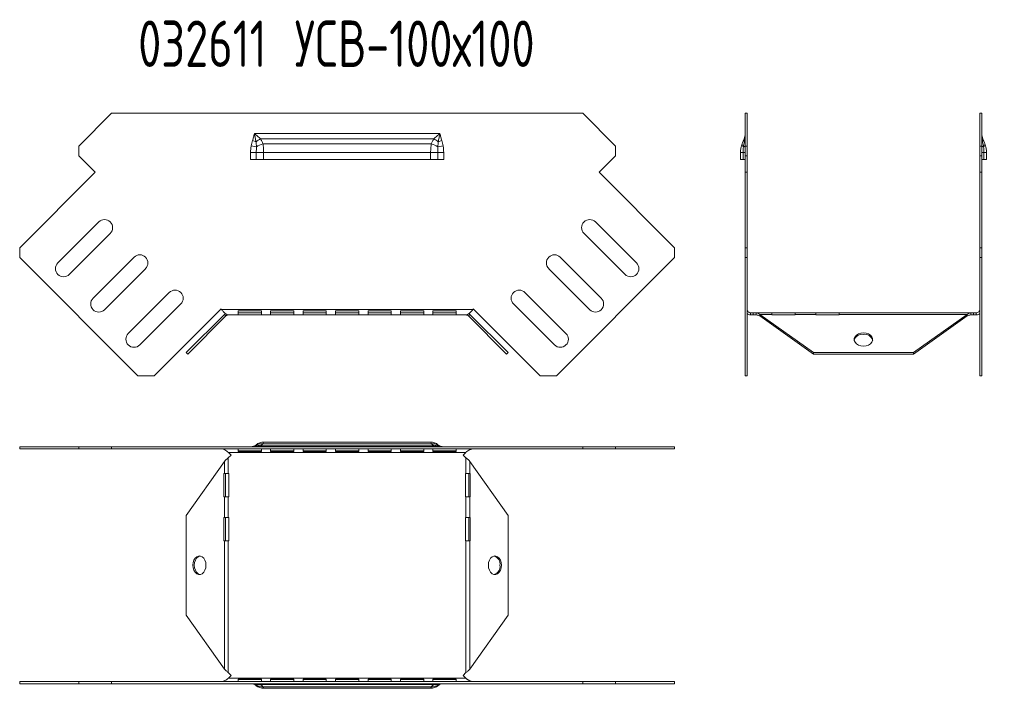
# Model space of a CAD drawing. Header units: millimetres. Extents: x -110 to 3011, y -971 to 757.
# Tile 3 of 13: x 822 to 1247, y -792 to -503. Entities that reach past the tile are written whole.
import ezdxf

# ---------------------------------------------------------------- set-up
doc = ezdxf.new("R2010")
doc.units = ezdxf.units.MM
doc.styles.add('SLDTEXTSTYLE4', font='TXT', dxfattribs={"width": 0.7, "bigfont": 'bigfont'})

msp = doc.modelspace()

# ---------------------------------------------------------------- linework, layer by layer
at = {"color": 7, "linetype": 'Continuous', "lineweight": 15}
for p, q in [((847.83, -557.81), (861.97, -543.66)), ((861.97, -543.66), (1065.14, -543.66)), ((1065.14, -543.66), (1079.29, -557.81)), ((1135.13, -543.66), (1136.03, -543.66)), ((1135.13, -543.66), (1135.13, -557.81)), ((1136.03, -543.66), (1136.03, -557.81)), ((1237.22, -543.66), (1236.32, -543.66)), ((1236.32, -557.81), (1236.32, -543.66)), ((1237.22, -557.81), (1237.22, -543.66)), ((922.75, -555.46), (924.27, -555.92)), ((923.56, -552.46), (1003.56, -552.46)), ((926.22, -554.66), (1000.89, -554.66)), ((1002.84, -555.92), (1004.36, -555.46)), ((847.83, -557.81), (847.83, -562.05)), ((922.22, -557.67), (924.43, -558.13)), ((927.27, -556.89), (999.85, -556.89)), ((1002.68, -558.13), (1004.9, -557.67)), ((1079.29, -562.05), (1079.29, -557.81)), ((1135.13, -557.81), (1136.03, -557.81)), ((1135.13, -562.05), (1135.13, -557.81)), ((1136.03, -557.81), (1136.03, -562.05)), ((1236.32, -557.81), (1237.22, -557.81)), ((1236.32, -562.05), (1236.32, -557.81)), ((1237.22, -557.81), (1237.22, -562.05)), ((854.9, -569.12), (847.83, -562.05)), ((921.94, -560.57), (924.4, -560.57)), ((921.94, -563.66), (921.94, -560.57)), ((924.4, -563.66), (921.94, -563.66)), ((924.4, -560.57), (924.4, -563.66)), ((924.4, -560.57), (927.56, -560.57)), ((927.56, -563.66), (924.4, -563.66)), ((927.56, -560.57), (927.56, -563.66)), ((927.56, -560.57), (999.56, -560.57)), ((927.56, -563.66), (999.56, -563.66)), ((999.56, -563.66), (999.56, -560.57)), ((999.56, -560.57), (1002.72, -560.57)), ((1002.72, -563.66), (999.56, -563.66)), ((1002.72, -563.66), (1002.72, -560.57)), ((1002.72, -560.57), (1005.18, -560.57)), ((1005.18, -563.66), (1002.72, -563.66)), ((1005.18, -560.57), (1005.18, -563.66)), ((1079.29, -562.05), (1072.21, -569.12)), ((1133.13, -560.57), (1134.25, -560.57)), ((1133.13, -563.66), (1133.13, -560.57)), ((1134.25, -563.66), (1133.13, -563.66)), ((1134.25, -560.57), (1135.13, -560.57)), ((1134.25, -563.66), (1134.25, -560.57)), ((1135.13, -563.66), (1134.25, -563.66)), ((1136.03, -562.05), (1135.13, -562.05)), ((1135.13, -562.05), (1135.13, -569.12)), ((1136.03, -562.05), (1136.03, -569.12)), ((1237.22, -562.05), (1236.32, -562.05)), ((1236.32, -569.12), (1236.32, -562.05)), ((1237.22, -560.57), (1238.1, -560.57)), ((1237.22, -569.12), (1237.22, -562.05)), ((1238.1, -563.66), (1237.22, -563.66)), ((1238.1, -560.57), (1238.1, -563.66)), ((1238.1, -560.57), (1239.22, -560.57)), ((1239.22, -563.66), (1238.1, -563.66)), ((1239.22, -560.57), (1239.22, -563.66)), ((822.37, -601.65), (854.9, -569.12)), ((1072.21, -569.12), (1104.74, -601.65)), ((1135.13, -569.12), (1136.03, -569.12)), ((1135.13, -569.12), (1135.13, -601.65)), ((1136.03, -569.12), (1136.03, -601.65)), ((1237.22, -569.12), (1236.32, -569.12)), ((1236.32, -601.65), (1236.32, -569.12)), ((1237.22, -601.65), (1237.22, -569.12)), ((856.48, -590.5), (838.8, -608.17)), ((1088.31, -608.17), (1070.64, -590.5)), ((843.75, -613.12), (861.43, -595.45)), ((1065.69, -595.45), (1083.36, -613.12)), ((822.37, -601.65), (822.37, -605.89)), ((1104.74, -605.89), (1104.74, -601.65)), ((1135.13, -601.65), (1136.03, -601.65)), ((1135.13, -605.89), (1135.13, -601.65)), ((1136.03, -601.65), (1136.03, -605.89)), ((1236.32, -605.89), (1236.32, -601.65)), ((1236.32, -601.65), (1237.22, -601.65)), ((1237.22, -601.65), (1237.22, -605.89)), ((873.31, -656.83), (822.37, -605.89)), ((871.68, -605.7), (854, -623.38)), ((1104.74, -605.89), (1053.8, -656.83)), ((1073.11, -623.38), (1055.43, -605.7)), ((1136.03, -605.89), (1135.13, -605.89)), ((1135.13, -605.89), (1135.13, -656.83)), ((1136.03, -605.89), (1136.03, -656.83)), ((1237.22, -605.89), (1236.32, -605.89)), ((1236.32, -656.83), (1236.32, -605.89)), ((1237.22, -656.83), (1237.22, -605.89)), ((858.95, -628.33), (876.63, -610.65)), ((1050.48, -610.65), (1068.16, -628.33)), ((886.88, -620.9), (869.21, -638.58)), ((1057.91, -638.58), (1040.23, -620.9)), ((874.16, -643.53), (891.83, -625.85)), ((909.18, -628.03), (880.38, -656.83)), ((909.35, -628.19), (909.18, -628.03)), ((1017.77, -628.19), (909.35, -628.19)), ((1017.93, -628.03), (1017.77, -628.19)), ((1046.73, -656.83), (1017.93, -628.03)), ((1035.28, -625.85), (1052.96, -643.53)), ((894.2, -646.82), (910.63, -630.39)), ((894.83, -647.46), (911.26, -631.03)), ((910.63, -630.39), (911.13, -630.06)), ((911.26, -631.03), (910.63, -630.39)), ((912.32, -630.59), (912.41, -630.59)), ((1014.71, -630.59), (912.41, -630.59)), ((926.56, -628.84), (916.56, -628.84)), ((916.56, -628.84), (916.56, -630.5)), ((916.56, -629.64), (926.56, -629.64)), ((916.56, -630.5), (926.56, -630.5)), ((926.56, -630.5), (926.56, -628.84)), ((940.56, -628.84), (930.56, -628.84)), ((930.56, -628.84), (930.56, -630.5)), ((930.56, -629.64), (940.56, -629.64)), ((930.56, -630.5), (940.56, -630.5)), ((940.56, -630.5), (940.56, -628.84)), ((954.56, -628.84), (944.56, -628.84)), ((944.56, -628.84), (944.56, -630.5)), ((944.56, -629.64), (954.56, -629.64)), ((944.56, -630.5), (954.56, -630.5)), ((954.56, -630.5), (954.56, -628.84)), ((968.56, -628.84), (958.56, -628.84)), ((958.56, -628.84), (958.56, -630.5)), ((958.56, -629.64), (968.56, -629.64)), ((958.56, -630.5), (968.56, -630.5)), ((968.56, -630.5), (968.56, -628.84)), ((982.56, -628.84), (972.56, -628.84)), ((972.56, -628.84), (972.56, -630.5)), ((972.56, -629.64), (982.56, -629.64)), ((972.56, -630.5), (982.56, -630.5)), ((982.56, -630.5), (982.56, -628.84)), ((996.56, -628.84), (986.56, -628.84)), ((986.56, -628.84), (986.56, -630.5)), ((986.56, -629.64), (996.56, -629.64)), ((986.56, -630.5), (996.56, -630.5)), ((996.56, -630.5), (996.56, -628.84)), ((1010.56, -628.84), (1000.56, -628.84)), ((1000.56, -628.84), (1000.56, -630.5)), ((1000.56, -629.64), (1010.56, -629.64)), ((1000.56, -630.5), (1010.56, -630.5)), ((1010.56, -630.5), (1010.56, -628.84)), ((1014.71, -630.59), (1014.79, -630.59)), ((1015.85, -631.03), (1016.49, -630.39)), ((1015.85, -631.03), (1032.28, -647.46)), ((1015.95, -630.04), (1016.49, -630.39)), ((1016.49, -630.39), (1032.92, -646.82)), ((1137.53, -630.59), (1137.53, -629.69)), ((1137.53, -629.69), (1138.68, -629.69)), ((1137.53, -630.59), (1138.68, -630.59)), ((1138.68, -629.69), (1138.68, -630.59)), ((1138.68, -629.69), (1139.91, -629.69)), ((1138.68, -630.59), (1139.91, -630.59)), ((1139.91, -630.59), (1139.91, -629.69)), ((1146.68, -629.69), (1139.91, -629.69)), ((1141.44, -630.39), (1164.68, -646.82)), ((1146.68, -630.39), (1141.44, -630.39)), ((1141.44, -631.03), (1141.44, -630.39)), ((1141.44, -631.03), (1164.68, -647.46)), ((1146.68, -630.39), (1146.68, -629.69)), ((1156.68, -629.69), (1146.68, -629.69)), ((1146.68, -630.39), (1146.68, -630.56)), ((1146.68, -630.56), (1156.68, -630.56)), ((1165.68, -629.69), (1156.68, -629.69)), ((1156.68, -629.69), (1156.68, -630.39)), ((1156.68, -630.56), (1156.68, -630.39)), ((1165.68, -630.39), (1156.68, -630.39)), ((1165.68, -630.39), (1165.68, -629.69)), ((1175.68, -629.69), (1165.68, -629.69)), ((1165.68, -630.39), (1165.68, -630.56)), ((1165.68, -630.56), (1175.68, -630.56)), ((1175.68, -629.69), (1175.68, -630.39)), ((1232.44, -629.69), (1175.68, -629.69)), ((1175.68, -630.56), (1175.68, -630.39)), ((1230.91, -630.39), (1175.68, -630.39)), ((1207.68, -646.82), (1230.91, -630.39)), ((1207.68, -647.46), (1230.91, -631.03)), ((1230.91, -631.03), (1230.91, -630.39)), ((1232.44, -630.59), (1232.44, -629.69)), ((1232.44, -629.69), (1233.68, -629.69)), ((1232.44, -630.59), (1233.68, -630.59)), ((1233.68, -629.69), (1233.68, -630.59)), ((1233.68, -629.69), (1234.82, -629.69)), ((1233.68, -630.59), (1234.82, -630.59)), ((1234.82, -630.59), (1234.82, -629.69)), ((894.2, -646.82), (894.83, -647.46)), ((1032.92, -646.82), (1032.28, -647.46)), ((1164.68, -646.82), (1207.68, -646.82)), ((1164.68, -646.82), (1164.68, -647.46)), ((1164.68, -647.46), (1207.68, -647.46)), ((1207.68, -646.82), (1207.68, -647.46)), ((880.38, -656.83), (873.31, -656.83)), ((1053.8, -656.83), (1046.73, -656.83)), ((1135.13, -656.83), (1136.03, -656.83)), ((1237.22, -656.83), (1236.32, -656.83)), ((822.37, -687.42), (822.37, -688.32)), ((847.83, -687.42), (822.37, -687.42)), ((847.83, -687.42), (847.83, -688.32)), ((861.97, -687.42), (847.83, -687.42)), ((861.97, -687.42), (861.97, -688.32)), ((1065.14, -687.42), (861.97, -687.42)), ((1000.89, -687), (926.22, -687)), ((999.85, -686.12), (927.27, -686.12)), ((999.56, -685.42), (927.56, -685.42)), ((1065.14, -687.42), (1065.14, -688.32)), ((1079.29, -687.42), (1065.14, -687.42)), ((1079.29, -688.32), (1079.29, -687.42)), ((1104.74, -687.42), (1079.29, -687.42)), ((1104.74, -688.32), (1104.74, -687.42)), ((847.83, -688.32), (822.37, -688.32)), ((861.97, -688.32), (847.83, -688.32)), ((1065.14, -688.32), (861.97, -688.32)), ((913.56, -690.97), (912.32, -692.2)), ((1014.71, -689.82), (912.41, -689.82)), ((912.41, -689.82), (913.56, -690.97)), ((916.56, -688.37), (926.56, -688.37)), ((916.56, -689.42), (916.56, -688.37)), ((926.56, -689.17), (916.56, -689.17)), ((926.56, -689.42), (916.56, -689.42)), ((926.56, -688.37), (926.56, -689.42)), ((930.56, -688.37), (940.56, -688.37)), ((930.56, -689.42), (930.56, -688.37)), ((940.56, -689.17), (930.56, -689.17)), ((940.56, -689.42), (930.56, -689.42)), ((940.56, -688.37), (940.56, -689.42)), ((944.56, -688.37), (954.56, -688.37)), ((944.56, -689.42), (944.56, -688.37)), ((954.56, -689.17), (944.56, -689.17)), ((954.56, -689.42), (944.56, -689.42)), ((954.56, -688.37), (954.56, -689.42)), ((958.56, -688.37), (968.56, -688.37)), ((958.56, -689.42), (958.56, -688.37)), ((968.56, -689.17), (958.56, -689.17)), ((968.56, -689.42), (958.56, -689.42)), ((968.56, -688.37), (968.56, -689.42)), ((972.56, -688.37), (982.56, -688.37)), ((972.56, -689.42), (972.56, -688.37)), ((982.56, -689.17), (972.56, -689.17)), ((982.56, -689.42), (972.56, -689.42)), ((982.56, -688.37), (982.56, -689.42)), ((986.56, -688.37), (996.56, -688.37)), ((986.56, -689.42), (986.56, -688.37)), ((996.56, -689.17), (986.56, -689.17)), ((996.56, -689.42), (986.56, -689.42)), ((996.56, -688.37), (996.56, -689.42)), ((1000.56, -688.37), (1010.56, -688.37)), ((1000.56, -689.42), (1000.56, -688.37)), ((1010.56, -689.17), (1000.56, -689.17)), ((1010.56, -689.42), (1000.56, -689.42)), ((1010.56, -688.37), (1010.56, -689.42)), ((1013.56, -690.97), (1014.71, -689.82)), ((1014.79, -692.2), (1013.56, -690.97)), ((1079.29, -688.32), (1065.14, -688.32)), ((1104.74, -688.32), (1079.29, -688.32)), ((910.63, -693.73), (894.2, -716.97)), ((910.63, -698.97), (910.63, -693.73)), ((912.32, -698.97), (912.32, -692.2)), ((1014.79, -698.97), (1014.79, -692.2)), ((1016.49, -698.97), (1016.49, -693.73)), ((1032.92, -716.97), (1016.49, -693.73)), ((910.63, -698.97), (910.46, -698.97)), ((910.46, -698.97), (910.46, -708.97)), ((910.63, -698.97), (912.32, -698.97)), ((911.1, -708.97), (911.1, -698.97)), ((912.56, -698.97), (912.32, -698.97)), ((912.56, -708.97), (912.56, -698.97)), ((1014.79, -698.97), (1014.56, -698.97)), ((1014.56, -698.97), (1014.56, -708.97)), ((1014.79, -698.97), (1016.49, -698.97)), ((1016.02, -698.97), (1016.02, -708.97)), ((1016.65, -698.97), (1016.49, -698.97)), ((1016.65, -708.97), (1016.65, -698.97)), ((910.46, -708.97), (910.63, -708.97)), ((910.63, -717.97), (910.63, -708.97)), ((912.32, -708.97), (910.63, -708.97)), ((912.32, -708.97), (912.56, -708.97)), ((912.32, -717.97), (912.32, -708.97)), ((1014.56, -708.97), (1014.79, -708.97)), ((1014.79, -717.97), (1014.79, -708.97)), ((1016.49, -708.97), (1014.79, -708.97)), ((1016.49, -717.97), (1016.49, -708.97)), ((1016.49, -708.97), (1016.65, -708.97)), ((894.2, -716.97), (894.2, -759.97)), ((1032.92, -759.97), (1032.92, -716.97)), ((910.63, -717.97), (910.46, -717.97)), ((910.46, -717.97), (910.46, -727.97)), ((910.63, -717.97), (912.32, -717.97)), ((911.1, -727.97), (911.1, -717.97)), ((912.56, -717.97), (912.32, -717.97)), ((912.56, -727.97), (912.56, -717.97)), ((1014.79, -717.97), (1014.56, -717.97)), ((1014.56, -717.97), (1014.56, -727.97)), ((1014.79, -717.97), (1016.49, -717.97)), ((1016.02, -717.97), (1016.02, -727.97)), ((1016.65, -717.97), (1016.49, -717.97)), ((1016.65, -727.97), (1016.65, -717.97)), ((910.46, -727.97), (910.63, -727.97)), ((910.63, -783.2), (910.63, -727.97)), ((912.32, -727.97), (910.63, -727.97)), ((912.32, -784.73), (912.32, -727.97)), ((912.32, -727.97), (912.56, -727.97)), ((1014.56, -727.97), (1014.79, -727.97)), ((1014.79, -784.73), (1014.79, -727.97)), ((1016.49, -727.97), (1014.79, -727.97)), ((1016.49, -783.2), (1016.49, -727.97)), ((1016.49, -727.97), (1016.65, -727.97)), ((894.2, -759.97), (910.63, -783.2)), ((1016.49, -783.2), (1032.92, -759.97)), ((912.32, -784.73), (913.56, -785.97)), ((1013.56, -785.97), (1014.79, -784.73)), ((822.37, -788.62), (822.37, -789.52)), ((822.37, -788.62), (847.83, -788.62)), ((822.37, -789.52), (847.83, -789.52)), ((847.83, -788.62), (847.83, -789.52)), ((847.83, -788.62), (861.97, -788.62)), ((847.83, -789.52), (861.97, -789.52)), ((861.97, -789.52), (861.97, -788.62)), ((861.97, -788.62), (1065.14, -788.62)), ((861.97, -789.52), (1065.14, -789.52)), ((913.56, -785.97), (912.41, -787.12)), ((1014.71, -787.12), (912.41, -787.12)), ((916.56, -787.52), (926.56, -787.52)), ((916.56, -788.56), (916.56, -787.52)), ((916.56, -787.76), (926.56, -787.76)), ((926.56, -788.56), (916.56, -788.56)), ((926.56, -787.52), (926.56, -788.56)), ((930.56, -787.52), (940.56, -787.52)), ((930.56, -788.56), (930.56, -787.52)), ((930.56, -787.76), (940.56, -787.76)), ((940.56, -788.56), (930.56, -788.56)), ((940.56, -787.52), (940.56, -788.56)), ((944.56, -787.52), (954.56, -787.52)), ((944.56, -788.56), (944.56, -787.52)), ((944.56, -787.76), (954.56, -787.76)), ((954.56, -788.56), (944.56, -788.56)), ((954.56, -787.52), (954.56, -788.56)), ((958.56, -787.52), (968.56, -787.52)), ((958.56, -788.56), (958.56, -787.52)), ((958.56, -787.76), (968.56, -787.76)), ((968.56, -788.56), (958.56, -788.56)), ((968.56, -787.52), (968.56, -788.56)), ((972.56, -787.52), (982.56, -787.52)), ((972.56, -788.56), (972.56, -787.52)), ((972.56, -787.76), (982.56, -787.76)), ((982.56, -788.56), (972.56, -788.56)), ((982.56, -787.52), (982.56, -788.56)), ((986.56, -787.52), (996.56, -787.52)), ((986.56, -788.56), (986.56, -787.52)), ((986.56, -787.76), (996.56, -787.76)), ((996.56, -788.56), (986.56, -788.56)), ((996.56, -787.52), (996.56, -788.56)), ((1000.56, -787.52), (1010.56, -787.52)), ((1000.56, -788.56), (1000.56, -787.52)), ((1000.56, -787.76), (1010.56, -787.76)), ((1010.56, -788.56), (1000.56, -788.56)), ((1010.56, -787.52), (1010.56, -788.56)), ((1014.71, -787.12), (1013.56, -785.97)), ((1065.14, -789.52), (1065.14, -788.62)), ((1065.14, -788.62), (1079.29, -788.62)), ((1065.14, -789.52), (1079.29, -789.52)), ((1079.29, -789.52), (1079.29, -788.62)), ((1079.29, -788.62), (1104.74, -788.62)), ((1079.29, -789.52), (1104.74, -789.52)), ((1104.74, -789.52), (1104.74, -788.62)), ((926.22, -789.94), (1000.89, -789.94)), ((927.27, -790.82), (999.85, -790.82)), ((927.56, -791.52), (999.56, -791.52))]:
    msp.add_line(p, q, dxfattribs=at)
at = {"color": 7, "linetype": 'Continuous', "lineweight": 15, "flags": 128}
for points in [[(1134.4, -558.13), (1134.57, -558.08), (1134.71, -558.03), (1134.84, -557.97), (1134.94, -557.91), (1135.02, -557.85), (1135.08, -557.79), (1135.12, -557.73), (1135.13, -557.67)], [(1237.22, -557.67), (1237.24, -557.73), (1237.27, -557.79), (1237.33, -557.85), (1237.41, -557.91), (1237.51, -557.97), (1237.64, -558.03), (1237.78, -558.08), (1237.95, -558.13)], [(1186.18, -638.34), (1187.3, -638.45), (1188.34, -638.79), (1189.2, -639.31), (1189.81, -639.99), (1190.13, -640.76), (1190.13, -641.57), (1189.81, -642.34), (1189.2, -643.02), (1188.34, -643.55), (1187.3, -643.88), (1186.18, -644), (1185.05, -643.88), (1184.01, -643.55), (1183.15, -643.02), (1182.54, -642.34), (1182.22, -641.57), (1182.22, -640.76), (1182.54, -639.99), (1183.15, -639.31), (1184.01, -638.79), (1185.05, -638.45), (1186.18, -638.34)], [(902.68, -738.47), (902.57, -739.59), (902.23, -740.63), (901.71, -741.49), (901.03, -742.11), (900.26, -742.43), (899.45, -742.43), (898.68, -742.11), (898, -741.49), (897.47, -740.63), (897.14, -739.59), (897.03, -738.47), (897.14, -737.34), (897.47, -736.31), (898, -735.44), (898.68, -734.83), (899.45, -734.51), (900.26, -734.51), (901.03, -734.83), (901.71, -735.44), (902.23, -736.31), (902.57, -737.34), (902.68, -738.47)], [(900.17, -734.49), (900.09, -734.51), (899.32, -734.83), (898.64, -735.44), (898.11, -736.31), (897.78, -737.34), (897.66, -738.47), (897.78, -739.59), (898.11, -740.63), (898.64, -741.49), (899.32, -742.11), (900.09, -742.43), (900.17, -742.44)], [(1024.43, -738.47), (1024.55, -739.59), (1024.88, -740.63), (1025.41, -741.49), (1026.09, -742.11), (1026.86, -742.43), (1027.66, -742.43), (1028.44, -742.11), (1029.11, -741.49), (1029.64, -740.63), (1029.97, -739.59), (1030.09, -738.47), (1029.97, -737.34), (1029.64, -736.31), (1029.11, -735.44), (1028.44, -734.83), (1027.66, -734.51), (1026.86, -734.51), (1026.09, -734.83), (1025.41, -735.44), (1024.88, -736.31), (1024.55, -737.34), (1024.43, -738.47)]]:
    msp.add_lwpolyline(points, dxfattribs=at)
at = {"color": 7, "linetype": 'Continuous', "lineweight": 15}
for centre, radius, start, end in [((933.62, -568.29), 15.5, 118.4887, 127.064), ((993.5, -568.29), 15.5, 52.936, 61.5113), ((1136.24, -555.19), 1.62, 160.9976, 206.5296), ((1134.53, -555.38), 0.6, 295.306, 351.5455), ((1237.82, -555.38), 0.6, 188.4545, 244.694), ((1236.11, -555.19), 1.62, 333.4704, 19.0024), ((931.12, -569.58), 13.26, 106.893, 120.3065), ((995.99, -569.58), 13.26, 59.6935, 73.107), ((1135.14, -557.04), 1.32, 173.7454, 236.1908), ((1237.21, -557.04), 1.32, 303.8092, 6.2546), ((858.95, -592.97), 3.5, 315, 135), ((1068.16, -592.97), 3.5, 45, 225), ((874.16, -608.17), 3.5, 315, 135), ((1052.96, -608.17), 3.5, 45, 225), ((841.28, -610.65), 3.5, 135, 315), ((1085.84, -610.65), 3.5, 225, 45), ((856.48, -625.85), 3.5, 135, 315), ((889.36, -623.38), 3.5, 315, 135), ((1037.76, -623.38), 3.5, 45, 225), ((1070.64, -625.85), 3.5, 225, 45), ((871.68, -641.05), 3.5, 135, 315), ((1055.43, -641.05), 3.5, 225, 45), ((1185.67, -642.58), 3.64, 82.0046, 162.5457), ((1186.68, -642.58), 3.64, 17.4543, 97.9954), ((921.94, -683.52), 3.9, 270, 309.1695), ((922.21, -683.66), 3.76, 270.0566, 306.1241), ((922.75, -683.82), 3.6, 270.0375, 294.9804), ((925.4, -690.63), 3.72, 77.2194, 107.6312), ((927.56, -690.42), 5, 90, 129.1695), ((926.68, -690.49), 4.41, 82.3327, 120.6646), ((999.56, -690.42), 5, 50.8305, 90), ((1000.43, -690.49), 4.41, 59.3354, 97.6673), ((1001.71, -690.63), 3.72, 72.3688, 102.7806), ((1004.9, -683.66), 3.76, 233.8759, 269.9434), ((1005.18, -683.52), 3.9, 230.8305, 270), ((1004.36, -683.82), 3.6, 245.0196, 269.9625), ((1025.85, -737.96), 3.64, 352.0046, 72.5457), ((1025.85, -738.97), 3.64, 287.4543, 7.9954), ((921.94, -793.42), 3.9, 50.8305, 90), ((922.21, -793.28), 3.76, 53.8759, 89.9434), ((922.75, -793.12), 3.6, 65.0196, 89.9625), ((1004.9, -793.28), 3.76, 90.0566, 126.1241), ((1005.18, -793.42), 3.9, 90, 129.1695), ((1004.36, -793.12), 3.6, 90.0375, 114.9804), ((925.4, -786.31), 3.72, 252.3688, 282.7806), ((927.56, -786.52), 5, 230.8305, 270), ((926.68, -786.45), 4.41, 239.3354, 277.6673), ((999.56, -786.52), 5, 270, 309.1695), ((1000.43, -786.45), 4.41, 262.3327, 300.6646), ((1001.71, -786.31), 3.72, 257.2194, 287.6312)]:
    msp.add_arc(centre, radius, start, end, dxfattribs=at)
for points, knots in [([(922.22, -557.67), (922.3, -557.3), (922.38, -556.93), (922.55, -556.19), (922.65, -555.83), (922.75, -555.46)], [0, 0, 0, 0, 0.5, 0.5, 1, 1, 1, 1]), ([(922.75, -555.46), (922.9, -554.97), (923.04, -554.47), (923.3, -553.46), (923.43, -552.96), (923.56, -552.46)], [0, 0, 0, 0, 0.5, 0.5, 1, 1, 1, 1]), ([(926.22, -554.66), (925.8, -554.29), (925.36, -553.93), (924.46, -553.19), (924.01, -552.82), (923.56, -552.46)], [0, 0, 0, 0, 0.5, 0.5, 1, 1, 1, 1]), ([(924.27, -555.92), (924.16, -555.35), (924.04, -554.77), (923.8, -553.62), (923.68, -553.04), (923.56, -552.46)], [0, 0, 0, 0, 0.5, 0.5, 1, 1, 1, 1]), ([(926.22, -554.66), (926.44, -555.02), (926.64, -555.38), (926.98, -556.13), (927.13, -556.51), (927.27, -556.89)], [0, 0, 0, 0, 0.5, 0.5, 1, 1, 1, 1]), ([(999.85, -556.89), (999.98, -556.51), (1000.14, -556.13), (1000.48, -555.38), (1000.67, -555.02), (1000.89, -554.66)], [0, 0, 0, 0, 0.5, 0.5, 1, 1, 1, 1]), ([(1000.89, -554.66), (1001.32, -554.29), (1001.76, -553.93), (1002.65, -553.19), (1003.11, -552.82), (1003.56, -552.46)], [0, 0, 0, 0, 0.5, 0.5, 1, 1, 1, 1]), ([(1002.84, -555.92), (1002.96, -555.35), (1003.07, -554.77), (1003.31, -553.62), (1003.44, -553.04), (1003.56, -552.46)], [0, 0, 0, 0, 0.5, 0.5, 1, 1, 1, 1]), ([(1004.36, -555.46), (1004.21, -554.97), (1004.08, -554.47), (1003.81, -553.46), (1003.69, -552.96), (1003.56, -552.46)], [0, 0, 0, 0, 0.5, 0.5, 1, 1, 1, 1]), ([(1004.36, -555.46), (1004.47, -555.83), (1004.56, -556.19), (1004.74, -556.93), (1004.82, -557.3), (1004.9, -557.67)], [0, 0, 0, 0, 0.5, 0.5, 1, 1, 1, 1]), ([(1133.83, -556.89), (1133.98, -556.51), (1134.13, -556.13), (1134.42, -555.38), (1134.57, -555.02), (1134.71, -554.66)], [0, 0, 0, 0, 0.5, 0.5, 1, 1, 1, 1]), ([(1134.71, -554.66), (1134.85, -554.29), (1134.96, -553.93), (1135.09, -553.19), (1135.13, -552.82), (1135.13, -552.46)], [0, 0, 0, 0, 0.5, 0.5, 1, 1, 1, 1]), ([(1134.79, -555.92), (1134.91, -555.35), (1134.99, -554.77), (1135.1, -553.62), (1135.13, -553.04), (1135.13, -552.46)], [0, 0, 0, 0, 0.5, 0.5, 1, 1, 1, 1]), ([(1237.56, -555.92), (1237.44, -555.35), (1237.36, -554.77), (1237.25, -553.62), (1237.22, -553.04), (1237.22, -552.46)], [0, 0, 0, 0, 0.5, 0.5, 1, 1, 1, 1]), ([(1237.64, -554.66), (1237.5, -554.29), (1237.39, -553.93), (1237.26, -553.19), (1237.22, -552.82), (1237.22, -552.46)], [0, 0, 0, 0, 0.5, 0.5, 1, 1, 1, 1]), ([(1237.64, -554.66), (1237.78, -555.02), (1237.93, -555.38), (1238.22, -556.13), (1238.37, -556.51), (1238.52, -556.89)], [0, 0, 0, 0, 0.5, 0.5, 1, 1, 1, 1]), ([(921.94, -560.57), (921.94, -560.08), (921.96, -559.59), (922.05, -558.63), (922.12, -558.15), (922.22, -557.67)], [0, 0, 0, 0, 0.5, 0.5, 1, 1, 1, 1]), ([(924.43, -558.13), (924.42, -558.54), (924.41, -558.94), (924.4, -559.75), (924.4, -560.16), (924.4, -560.57)], [0, 0, 0, 0, 0.5, 0.5, 1, 1, 1, 1]), ([(927.27, -556.89), (927.37, -557.47), (927.44, -558.07), (927.51, -559), (927.53, -559.31), (927.55, -559.94), (927.56, -560.25), (927.56, -560.57)], [0, 0, 0, 0, 0.5, 0.5, 0.75, 0.75, 1, 1, 1, 1]), ([(999.56, -560.57), (999.56, -560.25), (999.56, -559.94), (999.59, -559.31), (999.6, -559), (999.67, -558.07), (999.74, -557.47), (999.85, -556.89)], [0, 0, 0, 0, 0.25, 0.25, 0.5, 0.5, 1, 1, 1, 1]), ([(1002.72, -560.57), (1002.72, -560.16), (1002.71, -559.75), (1002.7, -558.94), (1002.7, -558.54), (1002.68, -558.13)], [0, 0, 0, 0, 0.5, 0.5, 1, 1, 1, 1]), ([(1004.9, -557.67), (1005, -558.15), (1005.07, -558.63), (1005.16, -559.59), (1005.18, -560.08), (1005.18, -560.57)], [0, 0, 0, 0, 0.5, 0.5, 1, 1, 1, 1]), ([(1133.13, -560.57), (1133.13, -560.25), (1133.14, -559.94), (1133.2, -559.31), (1133.25, -559), (1133.42, -558.07), (1133.6, -557.47), (1133.83, -556.89)], [0, 0, 0, 0, 0.25, 0.25, 0.5, 0.5, 1, 1, 1, 1]), ([(1134.25, -560.57), (1134.25, -560.16), (1134.26, -559.75), (1134.31, -558.94), (1134.35, -558.54), (1134.4, -558.13)], [0, 0, 0, 0, 0.5, 0.5, 1, 1, 1, 1]), ([(1237.95, -558.13), (1238, -558.54), (1238.04, -558.94), (1238.09, -559.75), (1238.1, -560.16), (1238.1, -560.57)], [0, 0, 0, 0, 0.5, 0.5, 1, 1, 1, 1]), ([(1238.52, -556.89), (1238.75, -557.47), (1238.93, -558.07), (1239.1, -559), (1239.15, -559.31), (1239.21, -559.94), (1239.22, -560.25), (1239.22, -560.57)], [0, 0, 0, 0, 0.5, 0.5, 0.75, 0.75, 1, 1, 1, 1]), ([(912.41, -630.59), (912.15, -630.59), (911.9, -630.53), (911.39, -630.29), (911.13, -630.11), (910.62, -629.67), (910.37, -629.4), (909.86, -628.82), (909.6, -628.51), (909.35, -628.19)], [0, 0, 0, 0, 0.25, 0.25, 0.5, 0.5, 0.75, 0.75, 1, 1, 1, 1]), ([(1017.77, -628.19), (1017.55, -628.47), (1017.32, -628.76), (1016.94, -629.18), (1016.81, -629.32), (1016.6, -629.52), (1016.53, -629.59), (1016.39, -629.72), (1016.32, -629.78), (1015.96, -630.08), (1015.69, -630.27), (1015.17, -630.52), (1014.93, -630.59), (1014.71, -630.59)], [0, 0, 0, 0, 0.25, 0.25, 0.375, 0.375, 0.4375, 0.4375, 0.5, 0.5, 0.75, 0.75, 1, 1, 1, 1]), ([(1136.03, -628.19), (1136.03, -628.39), (1136.07, -628.58), (1136.22, -628.95), (1136.33, -629.11), (1136.61, -629.39), (1136.77, -629.5), (1137.13, -629.65), (1137.33, -629.69), (1137.53, -629.69)], [0, 0, 0, 0, 0.25, 0.25, 0.5, 0.5, 0.75, 0.75, 1, 1, 1, 1]), ([(1234.82, -629.69), (1235.02, -629.69), (1235.22, -629.65), (1235.58, -629.5), (1235.75, -629.39), (1236.02, -629.11), (1236.13, -628.95), (1236.28, -628.58), (1236.32, -628.39), (1236.32, -628.19)], [0, 0, 0, 0, 0.25, 0.25, 0.5, 0.5, 0.75, 0.75, 1, 1, 1, 1]), ([(911.26, -631.03), (911.4, -630.89), (911.57, -630.78), (911.93, -630.63), (912.13, -630.59), (912.32, -630.59)], [0, 0, 0, 0, 0.5, 0.5, 1, 1, 1, 1]), ([(1014.79, -630.59), (1014.99, -630.59), (1015.18, -630.63), (1015.55, -630.78), (1015.71, -630.89), (1015.85, -631.03)], [0, 0, 0, 0, 0.5, 0.5, 1, 1, 1, 1]), ([(1136.03, -630.02), (1136.21, -630.17), (1136.65, -630.51), (1137.21, -630.56), (1137.53, -630.59)], [0, 0, 0, 0, 0.427562, 1, 1, 1, 1]), ([(1139.91, -629.69), (1140.17, -629.69), (1140.42, -629.75), (1140.93, -629.99), (1141.19, -630.17), (1141.44, -630.39)], [0, 0, 0, 0, 0.5, 0.5, 1, 1, 1, 1]), ([(1139.91, -630.59), (1140.17, -630.59), (1140.42, -630.63), (1140.93, -630.78), (1141.19, -630.89), (1141.44, -631.03)], [0, 0, 0, 0, 0.5, 0.5, 1, 1, 1, 1]), ([(1230.91, -630.39), (1231.17, -630.17), (1231.42, -629.99), (1231.93, -629.75), (1232.19, -629.69), (1232.44, -629.69)], [0, 0, 0, 0, 0.5, 0.5, 1, 1, 1, 1]), ([(1230.91, -631.03), (1231.17, -630.89), (1231.42, -630.78), (1231.93, -630.63), (1232.19, -630.59), (1232.44, -630.59)], [0, 0, 0, 0, 0.5, 0.5, 1, 1, 1, 1]), ([(1234.82, -630.59), (1235.14, -630.56), (1235.7, -630.51), (1236.14, -630.17), (1236.32, -630.02)], [0, 0, 0, 0, 0.572438, 1, 1, 1, 1]), ([(926.22, -687), (925.8, -687.15), (925.36, -687.25), (924.46, -687.39), (924.01, -687.42), (923.56, -687.42)], [0, 0, 0, 0, 0.5, 0.5, 1, 1, 1, 1]), ([(924.27, -687.08), (924.16, -687.2), (924.04, -687.29), (923.8, -687.39), (923.68, -687.42), (923.56, -687.42)], [0, 0, 0, 0, 0.5, 0.5, 1, 1, 1, 1]), ([(924.4, -686.54), (924.4, -686.54), (924.4, -686.56), (924.41, -686.61), (924.42, -686.65), (924.43, -686.7)], [0, 0, 0, 0, 0.5, 0.5, 1, 1, 1, 1]), ([(927.27, -686.12), (927.13, -686.27), (926.98, -686.42), (926.64, -686.72), (926.44, -686.86), (926.22, -687)], [0, 0, 0, 0, 0.5, 0.5, 1, 1, 1, 1]), ([(927.56, -685.42), (927.56, -685.42), (927.55, -685.43), (927.53, -685.49), (927.51, -685.54), (927.44, -685.72), (927.37, -685.89), (927.27, -686.12)], [0, 0, 0, 0, 0.25, 0.25, 0.5, 0.5, 1, 1, 1, 1]), ([(999.85, -686.12), (999.74, -685.89), (999.67, -685.72), (999.6, -685.54), (999.59, -685.49), (999.56, -685.43), (999.56, -685.42), (999.56, -685.42)], [0, 0, 0, 0, 0.5, 0.5, 0.75, 0.75, 1, 1, 1, 1]), ([(1000.89, -687), (1000.67, -686.86), (1000.48, -686.72), (1000.14, -686.42), (999.98, -686.27), (999.85, -686.12)], [0, 0, 0, 0, 0.5, 0.5, 1, 1, 1, 1]), ([(1000.89, -687), (1001.32, -687.15), (1001.76, -687.25), (1002.65, -687.39), (1003.11, -687.42), (1003.56, -687.42)], [0, 0, 0, 0, 0.5, 0.5, 1, 1, 1, 1]), ([(1002.68, -686.7), (1002.7, -686.65), (1002.7, -686.61), (1002.71, -686.56), (1002.72, -686.54), (1002.72, -686.54)], [0, 0, 0, 0, 0.5, 0.5, 1, 1, 1, 1]), ([(1002.84, -687.08), (1002.96, -687.2), (1003.07, -687.29), (1003.31, -687.39), (1003.44, -687.42), (1003.56, -687.42)], [0, 0, 0, 0, 0.5, 0.5, 1, 1, 1, 1]), ([(909.35, -688.32), (909.6, -688.32), (909.86, -688.36), (910.37, -688.51), (910.62, -688.62), (911.13, -688.9), (911.39, -689.06), (911.9, -689.43), (912.15, -689.62), (912.41, -689.82)], [0, 0, 0, 0, 0.25, 0.25, 0.5, 0.5, 0.75, 0.75, 1, 1, 1, 1]), ([(1014.71, -689.82), (1014.76, -689.78), (1014.85, -689.7), (1015.01, -689.58), (1015.17, -689.46), (1015.33, -689.35), (1015.5, -689.23), (1015.67, -689.11), (1015.85, -689), (1016.04, -688.89), (1016.26, -688.77), (1016.51, -688.65), (1016.78, -688.53), (1017.05, -688.44), (1017.3, -688.37), (1017.54, -688.33), (1017.69, -688.32), (1017.77, -688.32)], [0, 0, 0, 0, 0.048508, 0.098524, 0.150052, 0.203094, 0.257652, 0.313728, 0.371326, 0.430446, 0.49109, 0.581344, 0.66938, 0.755229, 0.838925, 0.920502, 1, 1, 1, 1]), ([(912.32, -692.2), (912.01, -692.46), (911.7, -692.71), (911.11, -693.22), (910.85, -693.48), (910.63, -693.73)], [0, 0, 0, 0, 0.5, 0.5, 1, 1, 1, 1]), ([(1016.49, -693.73), (1016.27, -693.48), (1016, -693.22), (1015.42, -692.71), (1015.11, -692.46), (1014.79, -692.2)], [0, 0, 0, 0, 0.5, 0.5, 1, 1, 1, 1]), ([(910.63, -783.2), (910.85, -783.46), (911.11, -783.71), (911.7, -784.22), (912.01, -784.48), (912.32, -784.73)], [0, 0, 0, 0, 0.5, 0.5, 1, 1, 1, 1]), ([(1014.79, -784.73), (1015.11, -784.48), (1015.42, -784.22), (1016, -783.71), (1016.27, -783.46), (1016.49, -783.2)], [0, 0, 0, 0, 0.5, 0.5, 1, 1, 1, 1]), ([(912.41, -787.12), (912.15, -787.31), (911.9, -787.51), (911.39, -787.87), (911.13, -788.04), (910.62, -788.32), (910.37, -788.43), (909.86, -788.58), (909.6, -788.62), (909.35, -788.62)], [0, 0, 0, 0, 0.25, 0.25, 0.5, 0.5, 0.75, 0.75, 1, 1, 1, 1]), ([(924.27, -789.85), (924.16, -789.73), (924.04, -789.65), (923.8, -789.54), (923.68, -789.52), (923.56, -789.52)], [0, 0, 0, 0, 0.5, 0.5, 1, 1, 1, 1]), ([(926.22, -789.94), (925.8, -789.79), (925.36, -789.69), (924.46, -789.55), (924.01, -789.52), (923.56, -789.52)], [0, 0, 0, 0, 0.5, 0.5, 1, 1, 1, 1]), ([(1000.89, -789.94), (1001.32, -789.79), (1001.76, -789.69), (1002.65, -789.55), (1003.11, -789.52), (1003.56, -789.52)], [0, 0, 0, 0, 0.5, 0.5, 1, 1, 1, 1]), ([(1002.84, -789.85), (1002.96, -789.73), (1003.07, -789.65), (1003.31, -789.54), (1003.44, -789.52), (1003.56, -789.52)], [0, 0, 0, 0, 0.5, 0.5, 1, 1, 1, 1]), ([(1017.77, -788.62), (1017.72, -788.62), (1017.62, -788.61), (1017.47, -788.6), (1017.31, -788.58), (1017.15, -788.54), (1016.98, -788.5), (1016.8, -788.44), (1016.62, -788.37), (1016.44, -788.3), (1016.22, -788.2), (1015.96, -788.06), (1015.69, -787.9), (1015.43, -787.71), (1015.18, -787.52), (1014.94, -787.32), (1014.78, -787.18), (1014.71, -787.12)], [0, 0, 0, 0, 0.048508, 0.098524, 0.150052, 0.203094, 0.257652, 0.313728, 0.371326, 0.430446, 0.49109, 0.581344, 0.66938, 0.755229, 0.838925, 0.920502, 1, 1, 1, 1]), ([(924.43, -790.24), (924.42, -790.29), (924.41, -790.33), (924.4, -790.38), (924.4, -790.39), (924.4, -790.39)], [0, 0, 0, 0, 0.5, 0.5, 1, 1, 1, 1]), ([(926.22, -789.94), (926.44, -790.08), (926.64, -790.22), (926.98, -790.51), (927.13, -790.66), (927.27, -790.82)], [0, 0, 0, 0, 0.5, 0.5, 1, 1, 1, 1]), ([(927.27, -790.82), (927.37, -791.05), (927.44, -791.22), (927.51, -791.4), (927.53, -791.44), (927.55, -791.5), (927.56, -791.52), (927.56, -791.52)], [0, 0, 0, 0, 0.5, 0.5, 0.75, 0.75, 1, 1, 1, 1]), ([(999.56, -791.52), (999.56, -791.52), (999.56, -791.5), (999.59, -791.44), (999.6, -791.4), (999.67, -791.22), (999.74, -791.05), (999.85, -790.82)], [0, 0, 0, 0, 0.25, 0.25, 0.5, 0.5, 1, 1, 1, 1]), ([(999.85, -790.82), (999.98, -790.66), (1000.14, -790.51), (1000.48, -790.22), (1000.67, -790.08), (1000.89, -789.94)], [0, 0, 0, 0, 0.5, 0.5, 1, 1, 1, 1]), ([(1002.72, -790.39), (1002.72, -790.39), (1002.71, -790.38), (1002.7, -790.33), (1002.7, -790.29), (1002.68, -790.24)], [0, 0, 0, 0, 0.5, 0.5, 1, 1, 1, 1])]:
    msp.add_open_spline(points, degree=3, knots=knots, dxfattribs=at)
for points in [[(924.27, -555.92), (924.35, -556.66), (924.4, -557.39), (924.43, -558.13)], [(1002.68, -558.13), (1002.71, -557.39), (1002.77, -556.66), (1002.84, -555.92)], [(1134.4, -558.13), (1134.53, -557.39), (1134.66, -556.66), (1134.79, -555.92)], [(1237.56, -555.92), (1237.69, -556.66), (1237.82, -557.39), (1237.95, -558.13)], [(924.43, -686.7), (924.4, -686.83), (924.35, -686.96), (924.27, -687.08)], [(1002.84, -687.08), (1002.77, -686.96), (1002.71, -686.83), (1002.68, -686.7)], [(924.27, -789.85), (924.35, -789.98), (924.4, -790.11), (924.43, -790.24)], [(1002.68, -790.24), (1002.71, -790.11), (1002.77, -789.98), (1002.84, -789.85)]]:
    msp.add_open_spline(points, degree=3, dxfattribs=at)

# ---------------------------------------------------------------- texts
at = {"color": 7, "linetype": 'Continuous', "lineweight": 0, "insert": (873.44, -503.69), "char_height": 20, "attachment_point": 1, "style": 'SLDTEXTSTYLE4'}
msp.add_mtext('032611 \\M+18454\\M+18452\\M+18442-100\\M+18487100', dxfattribs=at)

doc.saveas('drawing.dxf')
